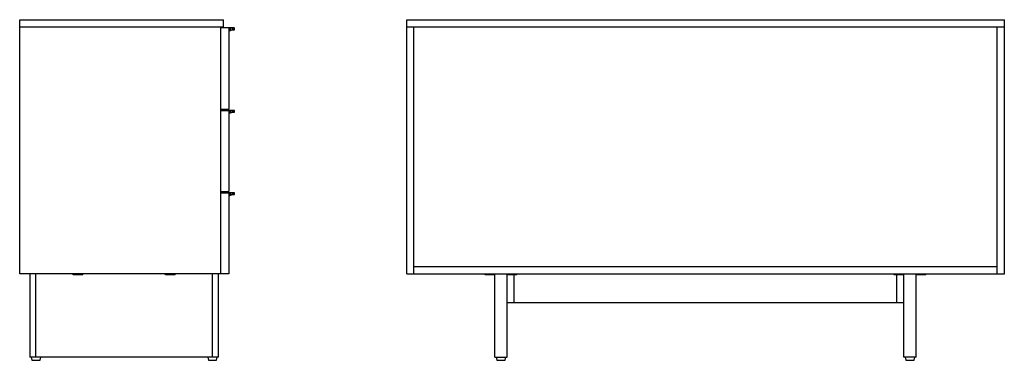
# Model space of a CAD drawing. Header units: inches. Extents: x 2094 to 2277, y 468 to 540.
# Tile 8 of 8: x 2175 to 2277, y 468 to 504. Entities that reach past the tile are written whole.
import ezdxf

# ---------------------------------------------------------------- set-up
doc = ezdxf.new("R2010")
doc.units = ezdxf.units.IN
doc.header["$MEASUREMENT"] = 0

# ---------------------------------------------------------------- blocks, each defined once
blk = doc.blocks.new('Murmur 6 Drawer Dresser_Side')
at = {"linetype": 'Continuous', "lineweight": 25}
for p, q in [((-1.69, 8.98), (-1.69, 35.43)), ((-1.69, 35.43), (19.49, 35.43)), ((19.49, 34.69), (19.49, 35.43)), ((-1.69, 34.69), (19.49, 34.69)), ((19.17, 34.69), (19.17, 8.98)), ((20.61, 34.57), (19.17, 34.57)), ((20.04, 34.57), (20.04, 26.12)), ((20.63, 34.55), (20.04, 34.55)), ((20.17, 34.55), (20.17, 34.31)), ((20.23, 34.33), (20.23, 34.55)), ((20.44, 34.55), (20.44, 34.38)), ((20.61, 34.37), (20.53, 34.37)), ((20.54, 34.39), (20.63, 34.39)), ((20.63, 34.39), (20.63, 34.55)), ((19.17, 26.12), (20.04, 26.12)), ((19.17, 26), (20.61, 26)), ((20.04, 26), (20.04, 17.55)), ((20.63, 25.98), (20.04, 25.98)), ((20.17, 25.98), (20.17, 25.74)), ((20.23, 25.76), (20.23, 25.98)), ((20.44, 25.98), (20.44, 25.81)), ((20.61, 25.8), (20.53, 25.8)), ((20.54, 25.82), (20.63, 25.82)), ((20.63, 25.82), (20.63, 25.98)), ((19.17, 17.55), (20.04, 17.55)), ((19.17, 17.43), (20.61, 17.43)), ((20.04, 17.43), (20.04, 8.98)), ((20.63, 17.41), (20.04, 17.41)), ((20.17, 17.41), (20.17, 17.17)), ((20.23, 17.19), (20.23, 17.41)), ((20.44, 17.41), (20.44, 17.24)), ((20.63, 17.25), (20.63, 17.41)), ((20.61, 17.23), (20.53, 17.23)), ((20.54, 17.25), (20.63, 17.25)), ((20.04, 8.98), (-1.69, 8.98)), ((-0.63, 8.98), (-0.63, 0.31)), ((0, 0.31), (0, 8.98)), ((3.88, 8.9), (3.88, 8.98)), ((4.86, 8.9), (3.88, 8.9)), ((4.27, 8.9), (4.27, 8.98)), ((4.47, 8.9), (4.47, 8.98)), ((4.86, 8.9), (4.86, 8.98)), ((13.48, 8.9), (13.48, 8.98)), ((14.47, 8.9), (13.48, 8.9)), ((13.88, 8.9), (13.88, 8.98)), ((14.08, 8.9), (14.08, 8.98)), ((14.47, 8.9), (14.47, 8.98)), ((18.35, 0.31), (18.35, 8.98)), ((18.98, 0.31), (18.98, 8.98)), ((18.98, 0.31), (-0.63, 0.31)), ((-0.49, 0.31), (-0.43, 0)), ((-0.43, 0), (0.43, 0)), ((0.43, 0), (0.49, 0.31)), ((17.86, 0.31), (17.92, 0)), ((17.92, 0), (18.77, 0)), ((18.77, 0), (18.84, 0.31))]:
    blk.add_line(p, q, dxfattribs=at)
for centre, radius, start, end in [((20.25, 34.55), 0.0834, 169.7894, 183.3714), ((20.26, 34.35), 0.0959, 203.141, 215.2469), ((20.14, 34.55), 0.0834, 356.6286, 10.2106), ((20.15, 34.3), 0.0871, 12.3977, 25.1047), ((20.42, 34.55), 0.0175, 351.5177, 77.6451), ((20.42, 34.38), 0.0169, 288.8394, 12.2045), ((20.53, 34.39), 0.0185, 274.5862, 3.9482), ((20.61, 34.55), 0.0197, 0, 90), ((20.61, 34.39), 0.0197, 270, 0), ((20.25, 25.98), 0.0834, 169.7894, 183.3714), ((20.26, 25.78), 0.0959, 203.141, 215.2469), ((20.14, 25.98), 0.0834, 356.6286, 10.2106), ((20.15, 25.73), 0.0871, 12.3977, 25.1047), ((20.42, 25.98), 0.0175, 351.5177, 77.6451), ((20.42, 25.81), 0.0169, 288.8394, 12.2045), ((20.53, 25.82), 0.0185, 274.5862, 3.9482), ((20.61, 25.98), 0.0197, 0, 90), ((20.61, 25.82), 0.0197, 270, 0), ((20.25, 17.41), 0.0834, 169.7894, 183.3714), ((20.14, 17.41), 0.0834, 356.6286, 10.2106), ((20.42, 17.41), 0.0175, 351.5177, 77.6451), ((20.61, 17.41), 0.0197, 0, 90), ((20.26, 17.21), 0.0959, 203.141, 215.2469), ((20.15, 17.16), 0.0871, 12.3977, 25.1047), ((20.42, 17.24), 0.0169, 288.8394, 12.2045), ((20.53, 17.25), 0.0185, 274.5862, 3.9482), ((20.61, 17.25), 0.0197, 270, 0)]:
    blk.add_arc(centre, radius, start, end, dxfattribs=at)
for points, knots in [([(20.04, 34.23), (20.05, 34.24), (20.09, 34.27), (20.14, 34.29), (20.17, 34.31)], [0, 0, 0, 0, 0.326257, 1, 1, 1, 1]), ([(20.18, 34.29), (20.15, 34.27), (20.09, 34.25), (20.05, 34.21), (20.04, 34.2)], [0, 0, 0, 0, 0.652613, 1, 1, 1, 1]), ([(20.23, 34.33), (20.24, 34.34), (20.26, 34.35), (20.29, 34.35), (20.3, 34.36), (20.32, 34.36), (20.33, 34.36), (20.36, 34.37), (20.37, 34.37), (20.41, 34.38), (20.42, 34.38), (20.44, 34.38)], [0, 0, 0, 0, 0.25, 0.25, 0.375, 0.375, 0.5, 0.5, 0.75, 0.75, 1, 1, 1, 1]), ([(20.43, 34.36), (20.41, 34.36), (20.4, 34.36), (20.38, 34.36), (20.36, 34.35), (20.33, 34.35), (20.32, 34.34), (20.29, 34.34), (20.27, 34.33), (20.26, 34.32)], [0, 0, 0, 0, 0.25, 0.25, 0.5, 0.5, 0.75, 0.75, 1, 1, 1, 1]), ([(20.04, 25.66), (20.05, 25.67), (20.09, 25.7), (20.14, 25.72), (20.17, 25.74)], [0, 0, 0, 0, 0.326257, 1, 1, 1, 1]), ([(20.18, 25.72), (20.15, 25.7), (20.09, 25.68), (20.05, 25.64), (20.04, 25.63)], [0, 0, 0, 0, 0.652613, 1, 1, 1, 1]), ([(20.23, 25.76), (20.24, 25.77), (20.26, 25.78), (20.29, 25.78), (20.3, 25.79), (20.32, 25.79), (20.33, 25.79), (20.36, 25.8), (20.37, 25.8), (20.41, 25.81), (20.42, 25.81), (20.44, 25.81)], [0, 0, 0, 0, 0.25, 0.25, 0.375, 0.375, 0.5, 0.5, 0.75, 0.75, 1, 1, 1, 1]), ([(20.43, 25.79), (20.41, 25.79), (20.4, 25.79), (20.38, 25.79), (20.36, 25.78), (20.33, 25.78), (20.32, 25.77), (20.29, 25.77), (20.27, 25.76), (20.26, 25.75)], [0, 0, 0, 0, 0.25, 0.25, 0.5, 0.5, 0.75, 0.75, 1, 1, 1, 1]), ([(20.04, 17.09), (20.05, 17.1), (20.09, 17.13), (20.14, 17.15), (20.17, 17.17)], [0, 0, 0, 0, 0.326257, 1, 1, 1, 1]), ([(20.18, 17.15), (20.15, 17.13), (20.09, 17.11), (20.05, 17.07), (20.04, 17.06)], [0, 0, 0, 0, 0.652613, 1, 1, 1, 1]), ([(20.23, 17.19), (20.24, 17.2), (20.26, 17.21), (20.29, 17.21), (20.3, 17.22), (20.32, 17.22), (20.33, 17.22), (20.36, 17.23), (20.37, 17.23), (20.41, 17.24), (20.42, 17.24), (20.44, 17.24)], [0, 0, 0, 0, 0.25, 0.25, 0.375, 0.375, 0.5, 0.5, 0.75, 0.75, 1, 1, 1, 1]), ([(20.43, 17.23), (20.41, 17.22), (20.4, 17.22), (20.38, 17.22), (20.36, 17.21), (20.33, 17.21), (20.32, 17.2), (20.29, 17.2), (20.27, 17.19), (20.26, 17.19)], [0, 0, 0, 0, 0.25, 0.25, 0.5, 0.5, 0.75, 0.75, 1, 1, 1, 1])]:
    blk.add_open_spline(points, degree=3, knots=knots, dxfattribs=at)
for points in [[(20.17, 34.31), (20.19, 34.32), (20.21, 34.32), (20.23, 34.33)], [(20.21, 34.3), (20.2, 34.3), (20.19, 34.3), (20.18, 34.29)], [(20.18, 34.29), (20.19, 34.3), (20.2, 34.3), (20.21, 34.3)], [(20.23, 34.31), (20.22, 34.31), (20.22, 34.31), (20.21, 34.3)], [(20.26, 34.32), (20.25, 34.32), (20.24, 34.32), (20.23, 34.31)], [(20.53, 34.37), (20.5, 34.37), (20.47, 34.37), (20.43, 34.37)], [(20.43, 34.37), (20.43, 34.37), (20.43, 34.36), (20.43, 34.36)], [(20.44, 34.38), (20.48, 34.39), (20.51, 34.39), (20.54, 34.39)], [(20.17, 25.74), (20.19, 25.75), (20.21, 25.76), (20.23, 25.76)], [(20.21, 25.73), (20.2, 25.73), (20.19, 25.73), (20.18, 25.72)], [(20.18, 25.72), (20.19, 25.73), (20.2, 25.73), (20.21, 25.73)], [(20.23, 25.74), (20.22, 25.74), (20.22, 25.74), (20.21, 25.73)], [(20.26, 25.75), (20.25, 25.75), (20.24, 25.75), (20.23, 25.74)], [(20.53, 25.8), (20.5, 25.8), (20.47, 25.8), (20.43, 25.8)], [(20.43, 25.8), (20.43, 25.8), (20.43, 25.8), (20.43, 25.79)], [(20.44, 25.81), (20.48, 25.82), (20.51, 25.82), (20.54, 25.82)], [(20.17, 17.17), (20.19, 17.18), (20.21, 17.19), (20.23, 17.19)], [(20.21, 17.16), (20.2, 17.16), (20.19, 17.16), (20.18, 17.15)], [(20.18, 17.15), (20.19, 17.16), (20.2, 17.16), (20.21, 17.16)], [(20.23, 17.17), (20.22, 17.17), (20.22, 17.17), (20.21, 17.16)], [(20.26, 17.19), (20.25, 17.18), (20.24, 17.18), (20.23, 17.17)], [(20.53, 17.23), (20.5, 17.23), (20.47, 17.23), (20.43, 17.23)], [(20.43, 17.23), (20.43, 17.23), (20.43, 17.23), (20.43, 17.23)], [(20.44, 17.24), (20.48, 17.25), (20.51, 17.25), (20.54, 17.25)]]:
    blk.add_open_spline(points, degree=3, dxfattribs=at)
blk = doc.blocks.new('Murmur 6 Drawer Dresser_Back')
at = {"linetype": 'Continuous', "lineweight": 25}
for p, q in [((-9.8, 35.43), (52.33, 35.43)), ((-9.8, 8.98), (-9.8, 35.43)), ((52.33, 8.98), (52.33, 35.43)), ((-9.8, 34.69), (52.33, 34.69)), ((-9.06, 8.98), (-9.06, 34.69)), ((51.58, 8.98), (51.58, 34.69)), ((51.58, 9.72), (-9.06, 9.72)), ((-9.8, 8.98), (52.33, 8.98)), ((-1.65, 8.9), (-1.65, 8.98)), ((-0.63, 8.9), (-1.65, 8.9)), ((-1.26, 8.9), (-1.26, 8.98)), ((-0.63, 0.31), (-0.63, 8.98)), ((0.63, 0.31), (0.63, 8.98)), ((1.65, 8.9), (0.63, 8.9)), ((1.26, 8.9), (1.26, 8.98)), ((1.38, 5.98), (1.38, 8.9)), ((1.65, 8.9), (1.65, 8.98)), ((40.87, 8.9), (40.87, 8.98)), ((41.89, 8.9), (40.87, 8.9)), ((41.14, 5.98), (41.14, 8.9)), ((41.26, 8.9), (41.26, 8.98)), ((41.89, 0.31), (41.89, 8.98)), ((43.15, 0.31), (43.15, 8.98)), ((44.18, 8.9), (43.15, 8.9)), ((43.78, 8.9), (43.78, 8.98)), ((44.18, 8.9), (44.18, 8.98)), ((41.89, 5.98), (0.63, 5.98)), ((-0.63, 0.31), (0.63, 0.31)), ((-0.49, 0.31), (-0.43, 0)), ((-0.43, 0), (0.43, 0)), ((0.43, 0), (0.49, 0.31)), ((43.15, 0.31), (41.89, 0.31)), ((42.03, 0.31), (42.1, 0)), ((42.1, 0), (42.95, 0)), ((42.95, 0), (43.02, 0.31))]:
    blk.add_line(p, q, dxfattribs=at)

msp = doc.modelspace()

# ---------------------------------------------------------------- block references
for name, p in [('Murmur 6 Drawer Dresser_Side', (2176.7, 468.38)), ('Murmur 6 Drawer Dresser_Back', (2225.05, 468.38))]:
    msp.add_blockref(name, p)

doc.saveas('drawing.dxf')
